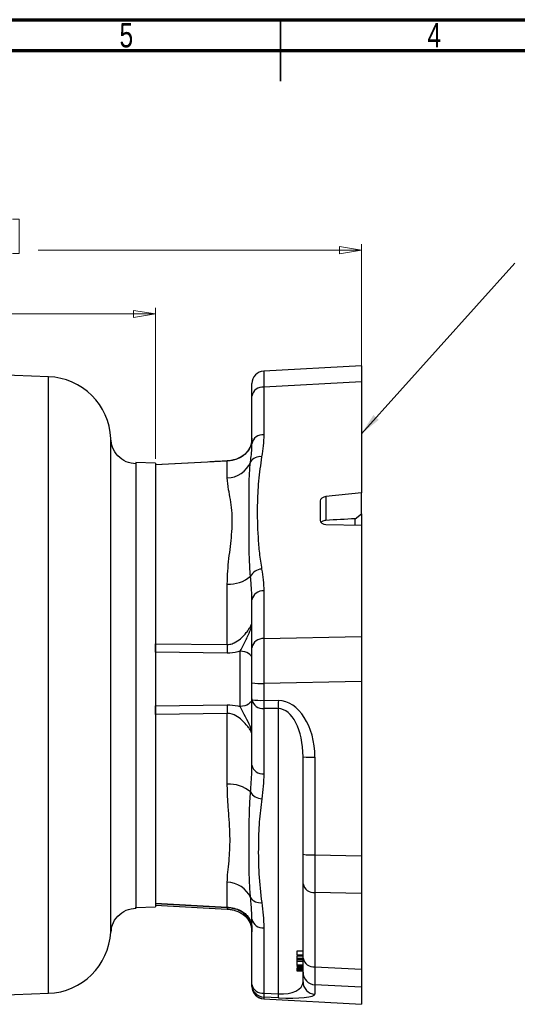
# Model space of a CAD drawing. Header units: inches. Extents: x 0.6 to 16.3, y 0.2 to 11.5.
# Tile 18 of 25: x 6.8 to 10, y 5.2 to 11.5. Entities that reach past the tile are written whole.
import ezdxf

# ---------------------------------------------------------------- set-up
doc = ezdxf.new("R2010")
doc.units = ezdxf.units.IN
doc.header["$MEASUREMENT"] = 0
doc.styles.add('SLDTEXTSTYLE0', font='TXT', dxfattribs={"width": 0.75})
doc.dimstyles.new('SLDDIMSTYLE3', dxfattribs={"dimtxt": 0.137795, "dimasz": 0.14, "dimexe": 0, "dimexo": 0.0625, "dimgap": 0.034449, "dimtad": 0, "dimdec": 1, "dimlfac": 1.5, "dimrnd": 1e-09, "dimzin": 12, "dimdsep": 46, "dimtxsty": 'SLDTEXTSTYLE0', "dimblk1": 'CLOSED', "dimblk2": 'CLOSED', "dimsah": 1, "dimcen": 0.09, "dimadec": 0, "dimazin": 3, "dimtfac": 1, "dimtdec": 1, "dimtofl": 0, "dimtmove": 0, "dimatfit": 3, "dimldrblk": 'CLOSED', "dimfxl": 0, "dimfrac": 2, "dimtolj": 1, "dimtzin": 12, "dimarcsym": 0})
doc.dimstyles.new('SLDDIMSTYLE4', dxfattribs={"dimtxt": 0.137795, "dimasz": 0.14, "dimexe": 0, "dimexo": 0.0625, "dimgap": 0.034449, "dimtad": 0, "dimdec": 1, "dimlfac": 1.5, "dimrnd": 1e-09, "dimzin": 12, "dimdsep": 46, "dimtxsty": 'SLDTEXTSTYLE0', "dimblk1": 'CLOSED', "dimblk2": 'CLOSED', "dimsah": 1, "dimcen": 0.09, "dimadec": 0, "dimazin": 3, "dimtfac": 1, "dimtofl": 0, "dimtmove": 0, "dimatfit": 3, "dimldrblk": 'CLOSED', "dimfxl": 0, "dimfrac": 2, "dimtolj": 1, "dimtzin": 12, "dimarcsym": 0})
doc.dimstyles.new('SLDDIMSTYLE5', dxfattribs={"dimtxt": 0.18, "dimasz": 0.14, "dimexe": 0, "dimexo": 0.0625, "dimgap": 0, "dimtad": 0, "dimtih": 1, "dimtoh": 1, "dimdec": 0, "dimrnd": 1e-09, "dimzin": 0, "dimdsep": 46, "dimtxsty": 'Standard', "dimsah": 1, "dimcen": 0.09, "dimadec": 0, "dimazin": 0, "dimtfac": 0.14, "dimtdec": 0, "dimtofl": 0, "dimtmove": 0, "dimatfit": 3, "dimfxl": 0, "dimfrac": 2, "dimtolj": 1, "dimtzin": 0, "dimarcsym": 0})

# ---------------------------------------------------------------- blocks, each defined once
blk = doc.blocks.new('_Closed')
at = {"color": 0, "linetype": 'ByBlock', "lineweight": -2}
for p, q in [((-1, 0.166667), (0, 0)), ((-1, 0.166667), (-1, -0.166667)), ((0, 0), (-1, -0.166667)), ((0, 0), (-1, 0))]:
    blk.add_line(p, q, dxfattribs=at)
blk = doc.blocks.new('_D_9')
at = {"color": 7, "linetype": 'Continuous', "lineweight": 0}
for p, q in [((5.5122, 9.8131), (5.4703, 9.8131)), ((5.4703, 9.8131), (5.4703, 9.5943)), ((5.8177, 9.8131), (5.8597, 9.8131)), ((5.8597, 9.8131), (5.8597, 9.5943)), ((7.6651, 8.6894), (7.6651, 9.654)), ((4.6197, 9.6146), (5.3494, 9.6146)), ((5.4703, 9.5943), (5.5122, 9.5943)), ((5.8597, 9.5943), (5.8177, 9.5943)), ((7.6651, 9.6146), (5.9805, 9.6146))]:
    blk.add_line(p, q, dxfattribs=at)
at = {"color": 7, "linetype": 'Continuous', "lineweight": 18, "xscale": 0.14, "yscale": 0.14, "rotation": 180.0000000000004}
blk.add_blockref('_Closed', (4.6197, 9.6146), dxfattribs=at)
at = {"color": 7, "linetype": 'Continuous', "lineweight": 18, "xscale": 0.14, "yscale": 0.14}
blk.add_blockref('_Closed', (7.6651, 9.6146), dxfattribs=at)
at = {"color": 7, "linetype": 'Continuous', "lineweight": 18, "char_height": 0.1378, "attachment_point": 1, "style": 'SLDTEXTSTYLE0'}
for s, insert in [('116', (5.5122, 9.772)), ('4.6', (5.5377, 9.5658))]:
    blk.add_mtext(s, dxfattribs=dict(at, insert=insert))
blk = doc.blocks.new('_D_10')
at = {"color": 7, "linetype": 'Continuous', "lineweight": 0}
for p, q in [((6.446, 10.2203), (6.404, 10.2203)), ((6.404, 10.2203), (6.404, 10.0015)), ((6.7515, 10.2203), (6.7934, 10.2203)), ((6.7934, 10.2203), (6.7934, 10.0015)), ((4.6197, 10.0218), (6.2832, 10.0218)), ((8.9817, 10.0218), (6.9143, 10.0218)), ((8.9817, 9.2209), (8.9817, 10.0612)), ((6.404, 10.0015), (6.446, 10.0015)), ((6.7934, 10.0015), (6.7515, 10.0015))]:
    blk.add_line(p, q, dxfattribs=at)
at = {"color": 7, "linetype": 'Continuous', "lineweight": 18, "xscale": 0.14, "yscale": 0.14, "rotation": 180.0000000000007}
blk.add_blockref('_Closed', (4.6197, 10.0218), dxfattribs=at)
at = {"color": 7, "linetype": 'Continuous', "lineweight": 18, "xscale": 0.14, "yscale": 0.14}
blk.add_blockref('_Closed', (8.9817, 10.0218), dxfattribs=at)
at = {"color": 7, "linetype": 'Continuous', "lineweight": 18, "char_height": 0.1378, "attachment_point": 1, "style": 'SLDTEXTSTYLE0'}
for s, insert in [('166', (6.446, 10.1791)), ('6.5', (6.4715, 9.973))]:
    blk.add_mtext(s, dxfattribs=dict(at, insert=insert))

msp = doc.modelspace()

# ---------------------------------------------------------------- linework, layer by layer
at = {"color": 7, "linetype": 'Continuous', "lineweight": 70}
for p, q in [((0.5906, 11.4961), (16.3386, 11.4961)), ((0.7874, 11.2992), (16.1417, 11.2992))]:
    msp.add_line(p, q, dxfattribs=at)
at = {"color": 7, "linetype": 'Continuous', "lineweight": 35}
for p, q in [((8.4646, 11.4961), (8.4646, 11.1024)), ((8.4646, 11.2992), (8.4646, 11.4961))]:
    msp.add_line(p, q, dxfattribs=at)
at = {"color": 7, "linetype": 'Continuous', "lineweight": 25}
for p, q in [((6.9808, 9.2135), (4.6197, 9.2959)), ((8.9817, 9.2838), (8.3574, 9.2498)), ((8.9817, 9.2838), (8.9817, 9.1815)), ((8.2817, 9.0895), (8.2817, 9.1699)), ((8.9817, 9.1815), (8.3575, 9.1475)), ((8.3575, 9.1475), (8.3575, 8.8426)), ((8.9817, 9.1815), (8.9817, 8.4702)), ((8.2817, 8.7846), (8.2817, 9.0895)), ((8.2816, 8.7777), (8.2817, 8.7846)), ((7.6651, 8.6607), (7.5397, 8.6651)), ((7.5397, 8.6651), (7.5397, 8.6611)), ((8.1238, 8.6744), (7.6651, 8.6493)), ((7.6651, 8.6607), (7.6651, 8.6493)), ((7.6651, 8.6493), (7.6651, 7.5068)), ((7.6651, 8.6493), (7.6651, 8.6489)), ((8.1238, 8.5663), (8.1238, 8.6744)), ((8.9817, 8.4702), (8.7546, 8.4479)), ((8.7546, 8.4479), (8.7546, 8.2953)), ((8.9817, 8.3367), (8.9817, 8.4702)), ((8.7181, 8.4191), (8.7181, 8.2952)), ((8.9417, 8.3053), (8.9817, 8.3367)), ((8.9817, 8.3367), (8.9817, 8.2641)), ((8.7546, 8.2692), (8.9817, 8.2641)), ((8.9417, 8.265), (8.9417, 8.3053)), ((8.9817, 8.2641), (8.9817, 7.5528)), ((8.1238, 7.5018), (8.1238, 7.8878)), ((8.3575, 7.8442), (8.3575, 7.5393)), ((8.2817, 7.4814), (8.2817, 7.7863)), ((7.6651, 7.5068), (8.1238, 7.5018)), ((7.6651, 7.5068), (7.6651, 7.2426)), ((8.3575, 7.5393), (8.9817, 7.5528)), ((8.9817, 7.5528), (8.9817, 7.2657)), ((8.1238, 7.4457), (7.6651, 7.4518)), ((8.2059, 7.105), (8.2059, 7.4582)), ((8.2817, 7.2558), (8.2817, 7.4814)), ((7.6651, 7.2426), (7.6651, 7.0549)), ((8.2817, 7.1484), (8.2817, 7.2558)), ((8.9817, 7.2657), (8.3575, 7.2523)), ((8.3575, 7.2523), (8.3575, 7.1449)), ((8.9817, 7.2657), (8.9817, 6.1502)), ((7.6651, 7.1094), (8.1238, 7.1168)), ((8.2817, 6.7296), (8.2817, 7.1484)), ((8.3575, 7.1449), (8.4504, 7.1428)), ((8.1238, 7.0614), (7.6651, 7.0549)), ((7.6651, 7.0549), (7.6651, 5.8475)), ((8.1238, 6.6082), (8.1238, 7.0614)), ((8.4504, 7.0914), (8.3575, 7.0934)), ((8.3575, 7.0934), (8.3575, 6.6746)), ((8.4504, 5.2674), (8.4504, 7.0914)), ((8.6084, 6.1602), (8.6084, 6.7844)), ((8.6842, 6.7808), (8.6842, 6.1567)), ((8.6084, 5.9716), (8.6084, 6.1602)), ((8.6842, 6.1567), (8.9817, 6.1502)), ((8.9817, 6.1502), (8.9817, 5.9101)), ((8.1238, 5.8221), (8.1238, 5.9814)), ((8.6084, 5.4961), (8.6084, 5.9716)), ((8.9817, 5.9101), (8.6842, 5.9167)), ((8.6842, 5.9167), (8.6842, 5.4412)), ((8.9817, 5.9101), (8.9817, 5.4262)), ((7.5397, 5.8201), (7.6651, 5.8245)), ((7.665, 5.8461), (8.1236, 5.8208)), ((7.665, 5.8351), (8.1236, 5.8101)), ((7.6651, 5.8475), (8.1238, 5.8221)), ((7.6651, 5.8475), (7.6651, 5.8475)), ((7.6651, 5.8475), (7.6651, 5.8245)), ((8.2817, 5.7459), (8.2814, 5.7517)), ((8.2817, 5.3271), (8.2817, 5.7459)), ((8.3575, 5.6909), (8.3575, 5.2721)), ((8.6084, 5.5404), (8.5684, 5.5404)), ((8.5684, 5.5186), (8.6084, 5.5186)), ((8.5684, 5.5186), (8.5684, 5.5178)), ((8.5684, 5.5178), (8.6084, 5.5178)), ((8.5684, 5.5161), (8.5684, 5.516)), ((8.5684, 5.5121), (8.6084, 5.5121)), ((8.5684, 5.4964), (8.6084, 5.4964)), ((8.5684, 5.4964), (8.5684, 5.4888)), ((8.5684, 5.4888), (8.6084, 5.4888)), ((8.5684, 5.4769), (8.6084, 5.4769)), ((8.6084, 5.4062), (8.6084, 5.4961)), ((8.5684, 5.4532), (8.6084, 5.4532)), ((8.5684, 5.4531), (8.6084, 5.4531)), ((8.5684, 5.4493), (8.5684, 5.4459)), ((8.5684, 5.4459), (8.6084, 5.4459)), ((8.5684, 5.4459), (8.5684, 5.4457)), ((8.5684, 5.4457), (8.6084, 5.4457)), ((8.5684, 5.4421), (8.6084, 5.4421)), ((8.5684, 5.442), (8.6084, 5.442)), ((8.5684, 5.4365), (8.6084, 5.4365)), ((8.5684, 5.4364), (8.6084, 5.4364)), ((8.5684, 5.4326), (8.5684, 5.4292)), ((8.5684, 5.4292), (8.6084, 5.4292)), ((8.5684, 5.4292), (8.5684, 5.4291)), ((8.5684, 5.4291), (8.6084, 5.4291)), ((8.5684, 5.4291), (8.5684, 5.427)), ((8.5684, 5.427), (8.6084, 5.427)), ((8.5684, 5.427), (8.5684, 5.426)), ((8.5684, 5.426), (8.6084, 5.426)), ((8.5684, 5.426), (8.5684, 5.4221)), ((8.5684, 5.4221), (8.6084, 5.4221)), ((8.5684, 5.4221), (8.5684, 5.4212)), ((8.5684, 5.4212), (8.6084, 5.4212)), ((8.5684, 5.4212), (8.5684, 5.4208)), ((8.5684, 5.4208), (8.6084, 5.4208)), ((8.5684, 5.4208), (8.5684, 5.4198)), ((8.5684, 5.4198), (8.6084, 5.4198)), ((8.5684, 5.4198), (8.5684, 5.4159)), ((8.5684, 5.4159), (8.6084, 5.4159)), ((8.5684, 5.4159), (8.5684, 5.415)), ((8.5684, 5.415), (8.6084, 5.415)), ((8.6842, 5.4412), (8.9817, 5.4262)), ((8.9817, 5.4262), (8.9817, 5.3117)), ((8.6084, 5.3454), (8.6084, 5.4062)), ((8.2817, 5.3166), (8.2817, 5.3271)), ((8.2817, 5.3152), (8.2817, 5.3166)), ((8.9817, 5.3117), (8.6842, 5.3267)), ((8.6842, 5.3267), (8.6842, 5.2659)), ((8.9817, 5.3117), (8.9817, 5.2031)), ((5.9618, 5.2361), (6.9808, 5.2717)), ((8.3574, 5.2353), (8.9817, 5.2013)), ((8.3575, 5.2721), (8.4504, 5.2674)), ((8.3575, 5.2476), (8.3575, 5.2371)), ((8.4504, 5.2429), (8.3575, 5.2476)), ((8.3575, 5.2371), (8.9817, 5.2031)), ((8.9817, 5.2031), (8.9817, 5.2013))]:
    msp.add_line(p, q, dxfattribs=at)
at = {"color": 8, "linetype": 'Continuous', "lineweight": 25}
for p, q in [((6.9808, 7.2426), (6.9808, 9.2135)), ((6.9808, 5.2717), (6.9808, 7.2426))]:
    msp.add_line(p, q, dxfattribs=at)
at = {"color": 8, "linetype": 'Continuous', "lineweight": 25, "flags": 128}
for points in [[(8.1236, 8.675), (8.1237, 8.675), (8.1238, 8.6744)], [(8.1238, 5.8221), (8.1237, 5.8211), (8.1236, 5.8208)]]:
    msp.add_lwpolyline(points, dxfattribs=at)
at = {"color": 7, "linetype": 'Continuous', "lineweight": 25, "flags": 128}
for points in [[(8.2817, 7.4125), (8.2803, 7.4212), (8.276, 7.4295), (8.2691, 7.4372), (8.2598, 7.444), (8.2483, 7.4497), (8.2352, 7.4541), (8.2209, 7.457), (8.2059, 7.4582)], [(8.2817, 7.1542), (8.2803, 7.1449), (8.276, 7.136), (8.2691, 7.1277), (8.2598, 7.1203), (8.2483, 7.1142), (8.2352, 7.1095), (8.2209, 7.1064), (8.2059, 7.105)]]:
    msp.add_lwpolyline(points, dxfattribs=at)
at = {"color": 7, "linetype": 'Continuous', "lineweight": 25}
for centre, radius, start, end in [((6.9664, 8.8004), 0.4133, 2.44767, 88), ((8.3617, 9.1699), 0.08, 93.47924, 180), ((8.3511, 9.0774), 0.0704, 84.73264, 170.07308), ((8.3511, 8.7725), 0.0704, 84.73264, 170.07308), ((8.3341, 8.6301), 0.0726, 82.41568, 148.19335), ((8.1195, 8.7316), 0.1654, 271.4845, 337.50768), ((8.1374, 8.0939), 0.2065, 266.22831, 310.80968), ((8.3498, 7.896), 0.0879, 94.01604, 151.79773), ((8.3511, 7.7741), 0.0704, 84.73264, 170.07308), ((9.4495, 7.4737), 1.326, 178.78841, 181.21159), ((8.3511, 7.4692), 0.0704, 84.73264, 170.07308), ((8.3393, 7.6744), 0.4225, 262.17075, 272.47742), ((9.4177, 7.0891), 1.2942, 178.77322, 181.22678), ((8.3393, 7.5669), 0.4225, 262.17075, 272.47742), ((8.3499, 7.1626), 0.0696, 191.79465, 276.31294), ((9.5206, 7.1191), 1.1633, 178.73338, 181.26662), ((9.6135, 7.1171), 1.1633, 178.73338, 181.26662), ((8.6659, 7.2029), 0.4225, 262.17075, 272.47742), ((8.3499, 6.7438), 0.0696, 191.79465, 276.31294), ((8.1378, 6.401), 0.2076, 49.48545, 93.86577), ((8.3487, 6.6033), 0.0881, 210.28649, 267.01811), ((8.6659, 6.5787), 0.4225, 262.17075, 272.47742), ((8.1217, 5.8162), 0.1652, 23.99319, 89.2862), ((8.6765, 5.9859), 0.0696, 191.79465, 276.31294), ((8.3343, 5.9249), 0.0744, 213.92229, 277.53611), ((8.3499, 5.7601), 0.0696, 191.79465, 276.31294), ((6.9664, 5.6848), 0.4133, 272, 356.99183), ((8.6765, 5.5104), 0.0696, 191.79465, 276.31294), ((8.6882, 5.4063), 0.0798, 180.12697, 267.14501), ((8.3499, 5.3413), 0.0696, 191.79465, 276.31294), ((8.3615, 5.3272), 0.0798, 180.12697, 267.14501), ((8.3615, 5.3168), 0.0798, 180.12697, 267.14501), ((8.3617, 5.3152), 0.08, 180, 266.34933), ((8.6882, 5.3456), 0.0798, 180.12697, 267.14501), ((8.5933, 5.2598), 0.2361, 177.02136, 182.97864), ((8.6862, 5.2552), 0.2361, 177.02136, 182.97864)]:
    msp.add_arc(centre, radius, start, end, dxfattribs=at)
at = {"color": 8, "linetype": 'Continuous', "lineweight": 25}
msp.add_arc((8.1911, 5.8148), 0.0677, 175.8327, 183.99353, dxfattribs=at)
for centre, major_axis, start_param, end_param in [((8.3617, 8.8762), (-0.0044, 0.3736), 0.000171, 0.757908), ((8.3617, 5.609), (0.0044, 0.3736), 3.141492, 3.238726)]:
    msp.add_ellipse(centre, major_axis=major_axis, ratio=0.003995, start_param=start_param, end_param=end_param, dxfattribs=at)
at = {"color": 7, "linetype": 'Continuous', "lineweight": 25}
for centre, major_axis, ratio, start_param, end_param in [((8.7581, 8.4206), (0.04, 0.0029), 0.686223, 1.608662, 3.092192), ((8.7581, 8.2967), (0.04, 0.0029), 0.686223, 3.092192, 4.575721), ((7.2703, 7.2426), (15.2476, 0.9216), 0.063253, 1.457131, 1.469471), ((8.3617, 7.2685), (-0.0017, 0.3734), 0.011424, 0.759115, 1.614156), ((8.4375, 6.7665), (0.0164, 0.3762), 0.654228, 4.778966, 6.297403), ((8.4417, 6.7701), (0.0101, 0.3213), 0.517751, 4.773298, 6.291735), ((8.6884, 6.1735), (0.0017, 0.3734), 0.011013, 1.616048, 2.329529), ((8.6884, 5.6985), (0.004, 0.3736), 0.005248, 2.330588, 3.044069), ((8.4417, 5.3597), (0.1663, -0.0204), 0.544255, 4.831369, 6.349806), ((8.4375, 5.2802), (0.2467, -0.0146), 0.147934, 4.773527, 6.291963)]:
    msp.add_ellipse(centre, major_axis=major_axis, ratio=ratio, start_param=start_param, end_param=end_param, dxfattribs=at)
for points, knots in [([(7.3792, 5.6631), (7.3792, 5.6631), (7.3792, 5.6622), (7.3792, 5.665), (7.3792, 5.6706), (7.3792, 5.6804), (7.3792, 5.6926), (7.3792, 5.7074), (7.3792, 5.7258), (7.3792, 5.7507), (7.3791, 5.7814), (7.3791, 5.8154), (7.3791, 5.8484), (7.3791, 5.8788), (7.3791, 5.9054), (7.3791, 5.9262), (7.3791, 5.9425), (7.3791, 5.9564), (7.3791, 5.9713), (7.3791, 5.9873), (7.3792, 6.0045), (7.3792, 6.0209), (7.3792, 6.0388), (7.3792, 6.057), (7.3792, 6.0783), (7.3792, 6.1014), (7.3792, 6.1424), (7.3793, 6.1994), (7.3793, 6.2702), (7.3793, 6.3377), (7.3793, 6.4062), (7.3793, 6.4794), (7.3793, 6.5586), (7.3793, 6.6201), (7.3793, 6.6623), (7.3793, 6.6841), (7.3792, 6.7075), (7.3792, 6.7325), (7.3792, 6.7592), (7.3792, 6.7967), (7.3792, 6.8402), (7.3792, 6.8846), (7.3792, 6.9326), (7.3791, 6.9937), (7.3791, 7.073), (7.3791, 7.158), (7.3791, 7.2478), (7.3792, 7.3372), (7.3792, 7.4397), (7.3793, 7.5479), (7.3793, 7.6605), (7.3793, 7.7589), (7.3794, 7.8457), (7.3794, 7.9261), (7.3794, 8.0046), (7.3794, 8.0806), (7.3793, 8.1545), (7.3793, 8.2193), (7.3793, 8.2888), (7.3792, 8.3503), (7.3792, 8.4068), (7.3792, 8.4487), (7.3791, 8.4872), (7.3791, 8.5235), (7.3791, 8.5608), (7.3791, 8.5989), (7.3791, 8.6358), (7.3792, 8.6708), (7.3792, 8.7079), (7.3792, 8.745), (7.3793, 8.7778), (7.3793, 8.801), (7.3793, 8.8142), (7.3793, 8.8159), (7.3793, 8.8166)], [0, 0, 0, 0, 0.0002138, 0.0165354, 0.0324798, 0.0480475, 0.0632392, 0.0757483, 0.0904235, 0.1072656, 0.1262754, 0.1434111, 0.1583006, 0.1709427, 0.1813365, 0.1894816, 0.1941254, 0.1990186, 0.204161, 0.2095525, 0.2151931, 0.2210826, 0.2254081, 0.2321128, 0.237904, 0.2447519, 0.2526558, 0.2734555, 0.2920455, 0.308429, 0.3244582, 0.3421351, 0.3602789, 0.3788918, 0.3833278, 0.3880893, 0.3931764, 0.3985894, 0.4043283, 0.4103933, 0.4226048, 0.4319199, 0.4383367, 0.4526872, 0.4698596, 0.4871704, 0.5047267, 0.5246478, 0.5417347, 0.5675678, 0.591499, 0.6124925, 0.6305545, 0.6483011, 0.666271, 0.684467, 0.7019968, 0.720289, 0.733617, 0.7567278, 0.7711214, 0.7831444, 0.7950952, 0.8079857, 0.8198507, 0.8349053, 0.8514462, 0.8658324, 0.8829591, 0.9081447, 0.9329839, 0.9589645, 0.9843797, 1, 1, 1, 1]), ([(7.5419, 8.6559), (7.52, 8.6589), (7.4763, 8.6651), (7.4218, 8.7047), (7.3863, 8.758), (7.3821, 8.7982), (7.3801, 8.8167)], [0, 0, 0, 0, 0.260828, 0.520821, 0.780356, 1, 1, 1, 1]), ([(8.2811, 8.8179), (8.281, 8.812), (8.2807, 8.7968), (8.2747, 8.7746), (8.2639, 8.7509), (8.2477, 8.7286), (8.2266, 8.7096), (8.2023, 8.6949), (8.1776, 8.6846), (8.1527, 8.6784), (8.1345, 8.6753), (8.125, 8.6752), (8.1237, 8.6752)], [0, 0, 0, 0, 0.068008, 0.175455, 0.290285, 0.422038, 0.567233, 0.692471, 0.802516, 0.897334, 0.985332, 1, 1, 1, 1]), ([(8.2817, 8.8213), (8.2803, 8.8058), (8.2779, 8.7794), (8.2633, 8.7489), (8.2424, 8.721), (8.2121, 8.6979), (8.1751, 8.6825), (8.1446, 8.676), (8.1288, 8.6748), (8.1238, 8.6744)], [0, 0, 0, 0, 0.176525, 0.301487, 0.431879, 0.650987, 0.829045, 0.945192, 1, 1, 1, 1]), ([(8.3575, 8.8426), (8.3568, 8.8192), (8.3552, 8.7723), (8.3475, 8.7255), (8.3437, 8.7021)], [0, 0, 0, 0, 0.498969, 1, 1, 1, 1]), ([(8.3437, 8.7021), (8.3364, 8.6503), (8.3218, 8.5466), (8.3134, 8.3747), (8.3171, 8.2207), (8.328, 8.085), (8.3384, 8.0175), (8.3437, 7.9837)], [0, 0, 0, 0, 0.215581, 0.431795, 0.715323, 0.857675, 1, 1, 1, 1]), ([(8.1236, 8.675), (8.0814, 8.6727), (7.9285, 8.6644), (7.7756, 8.656), (7.665, 8.65)], [0, 0, 0, 0, 0.2762392, 1, 1, 1, 1]), ([(8.2724, 7.9376), (8.2694, 7.9782), (8.2626, 8.074), (8.2636, 8.2179), (8.2637, 8.3731), (8.2631, 8.4984), (8.2651, 8.5975), (8.2699, 8.6447), (8.2724, 8.6684)], [0, 0, 0, 0, 0.150381, 0.354101, 0.558307, 0.778742, 0.889388, 1, 1, 1, 1]), ([(8.1238, 7.8878), (8.1245, 7.9157), (8.126, 7.9715), (8.1375, 8.0789), (8.1517, 8.1845), (8.157, 8.2853), (8.154, 8.3614), (8.1443, 8.4305), (8.1298, 8.502), (8.126, 8.5425), (8.1238, 8.5663)], [0, 0, 0, 0, 0.093598, 0.187242, 0.377922, 0.489956, 0.601983, 0.718178, 0.834406, 1, 1, 1, 1]), ([(8.7546, 8.2953), (8.7542, 8.2953), (8.7493, 8.295), (8.7402, 8.2933), (8.7295, 8.2888), (8.7253, 8.2844), (8.7234, 8.2825)], [0, 0, 0, 0, 0.032237, 0.37581, 0.719819, 1, 1, 1, 1]), ([(8.2817, 7.7863), (8.2804, 7.8278), (8.2787, 7.8787), (8.2733, 7.9284), (8.2724, 7.9376)], [0, 0, 0, 0, 0.816275, 1, 1, 1, 1]), ([(8.3437, 7.9837), (8.3475, 7.9606), (8.3552, 7.9144), (8.3568, 7.8676), (8.3575, 7.8442)], [0, 0, 0, 0, 0.499196, 1, 1, 1, 1]), ([(8.1238, 7.5018), (8.1342, 7.5026), (8.15, 7.5039), (8.1792, 7.5164), (8.2122, 7.5402), (8.2421, 7.5724), (8.2631, 7.6004), (8.2779, 7.6243), (8.2803, 7.6352), (8.2817, 7.6415)], [0, 0, 0, 0, 0.112208, 0.170888, 0.348962, 0.56809, 0.693451, 0.823459, 1, 1, 1, 1]), ([(8.2059, 7.4582), (8.2141, 7.4748), (8.2332, 7.513), (8.2646, 7.5717), (8.2789, 7.6128), (8.2813, 7.6322), (8.2817, 7.6375), (8.2817, 7.6401), (8.2817, 7.6415), (8.2817, 7.6415)], [0, 0, 0, 0, 0.256914, 0.593835, 0.893675, 0.945844, 0.972023, 0.998226, 1, 1, 1, 1]), ([(7.6651, 7.4518), (7.6651, 7.46), (7.6651, 7.4775), (7.6651, 7.4967), (7.6651, 7.5068)], [0, 0, 0, 0, 0.472928, 1, 1, 1, 1]), ([(8.2059, 7.4582), (8.2009, 7.4567), (8.1748, 7.4488), (8.1465, 7.4471), (8.1238, 7.4457)], [0, 0, 0, 0, 0.192999, 1, 1, 1, 1]), ([(8.1238, 7.1168), (8.1465, 7.1155), (8.1748, 7.1139), (8.2009, 7.1064), (8.2059, 7.105)], [0, 0, 0, 0, 0.807001, 1, 1, 1, 1]), ([(7.6651, 7.0549), (7.6651, 7.064), (7.6651, 7.0833), (7.6651, 7.1004), (7.6651, 7.1094)], [0, 0, 0, 0, 0.472928, 1, 1, 1, 1]), ([(8.2817, 6.9294), (8.2803, 6.9349), (8.2779, 6.9443), (8.2633, 6.9664), (8.2424, 6.9929), (8.2121, 7.0242), (8.1751, 7.0502), (8.1446, 7.0608), (8.1288, 7.0612), (8.1238, 7.0614)], [0, 0, 0, 0, 0.176525, 0.301487, 0.431879, 0.650987, 0.829045, 0.945192, 1, 1, 1, 1]), ([(8.2817, 6.9294), (8.2817, 6.9295), (8.2817, 6.9307), (8.2817, 6.933), (8.2814, 6.9375), (8.2791, 6.9553), (8.2653, 6.9935), (8.234, 7.0507), (8.2146, 7.0882), (8.2059, 7.105)], [0, 0, 0, 0, 0.001774, 0.026316, 0.050838, 0.099728, 0.398167, 0.730723, 1, 1, 1, 1]), ([(8.2726, 6.5589), (8.2762, 6.601), (8.281, 6.6574), (8.2816, 6.7151), (8.2817, 6.7296)], [0, 0, 0, 0, 0.747817, 1, 1, 1, 1]), ([(8.3575, 6.6746), (8.3567, 6.648), (8.3551, 6.5947), (8.3478, 6.5418), (8.3441, 6.5153)], [0, 0, 0, 0, 0.499204, 1, 1, 1, 1]), ([(8.1238, 5.9814), (8.1247, 6.0021), (8.1266, 6.0438), (8.135, 6.1132), (8.1404, 6.1852), (8.1422, 6.2592), (8.1391, 6.3393), (8.1331, 6.4247), (8.1259, 6.5141), (8.1245, 6.5767), (8.1238, 6.6082)], [0, 0, 0, 0, 0.139767, 0.28069, 0.39876, 0.516809, 0.63806, 0.759337, 0.879325, 1, 1, 1, 1]), ([(8.2726, 5.8834), (8.2701, 5.9185), (8.2636, 6.006), (8.2639, 6.1548), (8.2638, 6.3075), (8.2652, 6.4428), (8.2702, 6.5201), (8.2726, 6.5589)], [0, 0, 0, 0, 0.171636, 0.427089, 0.683256, 0.841488, 1, 1, 1, 1]), ([(8.3441, 6.5153), (8.3383, 6.4659), (8.3267, 6.3669), (8.3212, 6.2064), (8.3237, 6.0344), (8.3373, 5.9123), (8.3441, 5.8512)], [0, 0, 0, 0, 0.224718, 0.449973, 0.724606, 1, 1, 1, 1]), ([(7.3817, 5.6633), (7.3834, 5.6789), (7.3876, 5.7165), (7.4219, 5.7675), (7.4762, 5.8076), (7.52, 5.8138), (7.5419, 5.8169)], [0, 0, 0, 0, 0.192366, 0.461804, 0.730805, 1, 1, 1, 1]), ([(8.1236, 5.8205), (8.1256, 5.8205), (8.1363, 5.8204), (8.1557, 5.8171), (8.1803, 5.8109), (8.2039, 5.8016), (8.2262, 5.7888), (8.2467, 5.7719), (8.2632, 5.7515), (8.2745, 5.7283), (8.2808, 5.7055), (8.2811, 5.6895), (8.2812, 5.6825)], [0, 0, 0, 0, 0.021433, 0.112638, 0.206852, 0.308384, 0.42323, 0.551848, 0.690488, 0.812681, 0.917582, 1, 1, 1, 1]), ([(8.1236, 5.8098), (8.1257, 5.8098), (8.1362, 5.8097), (8.1554, 5.8062), (8.1798, 5.7997), (8.2033, 5.7896), (8.226, 5.7758), (8.2471, 5.7572), (8.2636, 5.7349), (8.2752, 5.7104), (8.2787, 5.6925), (8.2803, 5.6841)], [0, 0, 0, 0, 0.023862, 0.12193, 0.223853, 0.334939, 0.462285, 0.605856, 0.758972, 0.886619, 1, 1, 1, 1]), ([(8.1238, 5.8221), (8.1342, 5.8211), (8.15, 5.8196), (8.1792, 5.813), (8.2122, 5.8006), (8.2421, 5.7793), (8.2631, 5.7529), (8.2779, 5.7237), (8.2803, 5.6973), (8.2817, 5.6822)], [0, 0, 0, 0, 0.112208, 0.170888, 0.348962, 0.56809, 0.693451, 0.823459, 1, 1, 1, 1]), ([(8.3441, 5.8512), (8.3478, 5.8245), (8.3551, 5.7711), (8.3567, 5.7176), (8.3575, 5.6909)], [0, 0, 0, 0, 0.499433, 1, 1, 1, 1]), ([(8.2803, 5.6841), (8.2803, 5.6841), (8.2817, 5.6779), (8.2815, 5.6708), (8.2812, 5.6638)], [0, 0, 0, 0, 0.004887, 1, 1, 1, 1]), ([(8.5684, 5.5402), (8.5684, 5.5403), (8.5684, 5.5403), (8.5684, 5.5348), (8.5684, 5.527), (8.5684, 5.5214), (8.5684, 5.5186)], [0, 0, 0, 0, 0.279913, 0.559014, 0.779255, 1, 1, 1, 1]), ([(8.5684, 5.5121), (8.5684, 5.51), (8.5684, 5.5058), (8.5684, 5.5008), (8.5684, 5.4965), (8.5684, 5.4967), (8.5684, 5.4968)], [0, 0, 0, 0, 0.21184, 0.423892, 0.635833, 1, 1, 1, 1]), ([(8.5684, 5.4888), (8.5684, 5.4884), (8.5684, 5.4876), (8.5684, 5.4841), (8.5684, 5.4806), (8.5684, 5.4786), (8.5684, 5.4785)], [0, 0, 0, 0, 0.354986, 0.709339, 0.986439, 1, 1, 1, 1]), ([(8.5684, 5.4769), (8.5684, 5.4736), (8.5684, 5.4671), (8.5684, 5.4595), (8.5684, 5.4546), (8.5684, 5.4537), (8.5684, 5.4532)], [0, 0, 0, 0, 0.280327, 0.559743, 0.779794, 1, 1, 1, 1])]:
    msp.add_open_spline(points, degree=3, knots=knots, dxfattribs=at)
at = {"color": 8, "linetype": 'Continuous', "lineweight": 25}
for points, knots in [([(8.2724, 8.6684), (8.2764, 8.7004), (8.2811, 8.7372), (8.2815, 8.773), (8.2816, 8.7777)], [0, 0, 0, 0, 0.868991, 1, 1, 1, 1]), ([(7.5397, 8.6611), (7.5397, 8.6563), (7.5397, 8.646), (7.5397, 8.5643), (7.5397, 8.4332), (7.5397, 8.2548), (7.5397, 8.038), (7.5397, 7.7904), (7.5397, 7.5219), (7.5397, 7.2426), (7.5397, 6.9633), (7.5397, 6.6947), (7.5397, 6.4472), (7.5397, 6.2302), (7.5397, 6.0525), (7.5397, 5.9189), (7.5397, 5.8422), (7.5397, 5.811), (7.5397, 5.8213), (7.5397, 5.8219)], [0, 0, 0, 0, 0.053724, 0.116532, 0.179341, 0.24215, 0.304959, 0.367768, 0.430577, 0.493385, 0.556194, 0.619003, 0.681812, 0.744621, 0.807429, 0.870238, 0.933047, 0.995856, 1, 1, 1, 1]), ([(8.2814, 5.7517), (8.2803, 5.7837), (8.2787, 5.827), (8.2739, 5.8716), (8.2726, 5.8834)], [0, 0, 0, 0, 0.7368439, 1, 1, 1, 1]), ([(8.2817, 5.6639), (8.2817, 5.664), (8.2817, 5.6658), (8.2817, 5.6692), (8.2814, 5.6758), (8.2791, 5.7003), (8.2654, 5.74), (8.2393, 5.7679), (8.2249, 5.7863), (8.2213, 5.7909)], [0, 0, 0, 0, 0.002106, 0.031233, 0.060335, 0.118359, 0.472552, 0.867236, 1, 1, 1, 1])]:
    msp.add_open_spline(points, degree=3, knots=knots, dxfattribs=at)

# ---------------------------------------------------------------- texts
at = {"color": 7, "linetype": 'Continuous', "lineweight": 0, "char_height": 0.1562, "attachment_point": 2, "style": 'SLDTEXTSTYLE0'}
for s, insert in [('5', (7.4787, 11.4753)), ('4', (9.4472, 11.4753))]:
    msp.add_mtext(s, dxfattribs=dict(at, insert=insert))

# ---------------------------------------------------------------- dimensions: what is measured, and where the dimension line sits
at = {"color": 7, "linetype": 'Continuous', "lineweight": 18}
dim = msp.add_linear_dim(base=(4.6197, 10.0218), p1=(8.9817, 9.1815), p2=(4.6197, 10.0571), angle=0, dimstyle='SLDDIMSTYLE4', dxfattribs=at)
dim.commit()
dim.dimension.update_dxf_attribs({"geometry": '_D_10', "text_midpoint": (6.5987, 10.0218), "dimtype": 160})
dim = msp.add_linear_dim(base=(4.6197, 9.6146), p1=(7.6651, 8.65), p2=(4.6197, 10.0571), dimstyle='SLDDIMSTYLE3', dxfattribs=at)
dim.commit()
dim.dimension.update_dxf_attribs({"geometry": '_D_9', "text_midpoint": (5.665, 9.6146), "dimtype": 160})

# ---------------------------------------------------------------- leaders
at = {"color": 7, "linetype": 'Continuous', "lineweight": 0}
msp.add_leader([(8.9817, 8.8492), (9.9614, 9.9389)], dimstyle='SLDDIMSTYLE5', dxfattribs=at)

doc.saveas('drawing.dxf')
